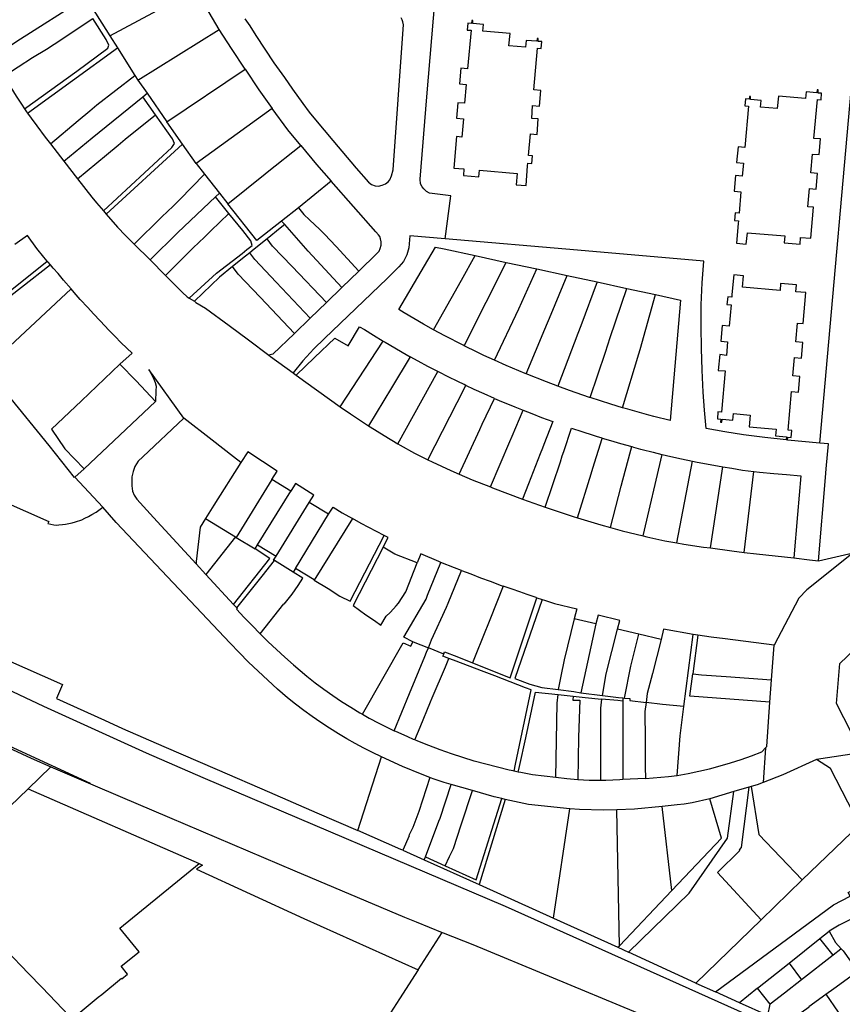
# Model space of a CAD drawing. Header units: metres. Extents: x 196788 to 198134, y 354537 to 355873.
# Tile 9 of 11: x 197589 to 197815, y 355046 to 355317. Entities that reach past the tile are written whole.
import ezdxf

# ---------------------------------------------------------------- set-up
doc = ezdxf.new("R2010")
doc.units = ezdxf.units.M
doc.layers.add('Objectgrens', color=1, linetype='Continuous', lineweight=25)

msp = doc.modelspace()

# ---------------------------------------------------------------- linework, layer by layer
at = {"layer": 'Objectgrens', "flags": 128}
for points in [[(197604.83, 355326.75), (197613.839, 355312.499)], [(197613.839, 355312.499), (197637.443, 355325.244)], [(197643.94, 355314.215), (197637.443, 355325.244)], [(197706.083, 355256.664), (197707.567, 355268.455), (197701.769, 355269.216), (197700.93, 355269.644), (197700.135, 355270.398), (197699.685, 355270.948), (197699.29, 355271.744), (197699.16, 355273.052), (197701.038, 355295.747), (197703.305, 355322.879)], [(197581.479, 355306.592), (197589.292, 355311.668), (197605.999, 355322.388)], [(197584.698, 355301.403), (197592.609, 355306.56), (197596.398, 355308.853), (197598.493, 355310.219), (197609.171, 355317.293)], [(197590.398, 355292.397), (197604.778, 355302.744), (197613.316, 355309.085), (197613.578, 355309.905), (197612.788, 355311.48), (197609.171, 355317.293)], [(197650.99, 355317.204), (197652.291, 355315.231), (197653.957, 355312.588), (197658.955, 355305.1), (197661.838, 355300.982), (197664.022, 355297.831), (197666.916, 355293.869), (197668.649, 355291.516), (197670.413, 355289.342), (197675.134, 355283.699), (197681.6, 355276.121), (197684.958, 355272.223), (197685.827, 355271.617), (197686.827, 355271.264), (197687.709, 355271.165), (197688.725, 355271.375), (197689.657, 355271.771), (197690.388, 355272.355), (197690.802, 355272.906), (197691.241, 355273.942), (197691.701, 355275.659)], [(197691.701, 355275.659), (197694.516, 355314.362), (197694.583, 355315.543), (197694.446, 355316.322), (197694.257, 355316.877), (197693.969, 355317.436)], [(197713.35, 355316.706), (197713.301, 355315.906), (197712.274, 355316.005), (197712.12, 355314.046), (197713.181, 355314.002), (197712.195, 355303.424), (197710.305, 355303.581), (197709.981, 355299.262), (197711.827, 355299.094), (197711.398, 355293.958), (197709.538, 355294.081), (197709.177, 355289.798), (197711.04, 355289.625), (197710.628, 355284.62), (197709.114, 355284.751), (197708.432, 355276.117), (197711.216, 355275.905), (197711.08, 355274.058), (197715.339, 355273.702), (197715.507, 355275.558), (197725.849, 355274.633), (197725.566, 355271.523), (197728.281, 355271.324), (197728.715, 355276.71), (197728.778, 355277.49), (197729.909, 355277.392), (197730.092, 355279.482), (197728.948, 355279.602), (197729.465, 355285.522), (197731.31, 355285.357), (197731.638, 355289.645), (197729.877, 355289.788), (197730.092, 355293.366), (197731.937, 355293.168), (197732.324, 355297.476), (197730.453, 355297.662), (197731.424, 355309.102), (197732.443, 355308.996), (197732.584, 355310.892), (197731.579, 355310.935), (197731.648, 355311.769), (197731.336, 355311.793), (197731.269, 355310.983), (197728.294, 355311.216), (197728.138, 355309.365), (197723.564, 355309.729), (197723.889, 355313.092), (197716.399, 355313.766), (197716.545, 355315.627), (197713.635, 355315.856), (197713.681, 355316.676), (197713.35, 355316.706)], [(197809.061, 355200.455), (197819.464, 355317.05)], [(197613.839, 355312.499), (197615.938, 355309.186)], [(197621.562, 355300.308), (197643.94, 355314.215)], [(197651.034, 355303.272), (197647.244, 355309.02), (197643.94, 355314.215)], [(197591.158, 355291.224), (197615.938, 355309.186)], [(197615.938, 355309.186), (197620.748, 355301.592)], [(197584.698, 355301.403), (197588.103, 355295.908), (197589.587, 355293.724), (197590.398, 355292.397)], [(197597.52, 355282.762), (197605.096, 355289.177), (197608.351, 355291.89), (197610.295, 355293.537), (197620.748, 355301.592)], [(197620.748, 355301.592), (197621.562, 355300.308)], [(197629.489, 355288.832), (197651.034, 355303.272)], [(197651.034, 355303.272), (197654.828, 355297.625), (197658.452, 355292.493)], [(197621.562, 355300.308), (197624.074, 355296.669)], [(197601.192, 355277.972), (197609.006, 355284.422), (197622.889, 355295.707)], [(197622.889, 355295.707), (197624.074, 355296.669)], [(197626.418, 355290.748), (197622.889, 355295.707)], [(197624.074, 355296.669), (197629.489, 355288.832)], [(197809.401, 355294.834), (197809.567, 355296.691), (197808.573, 355296.747), (197808.646, 355297.585), (197808.314, 355297.601), (197808.246, 355296.81), (197805.302, 355297.066), (197805.141, 355295.215), (197797.667, 355295.867), (197797.363, 355292.466), (197792.741, 355292.878), (197792.906, 355294.732), (197789.964, 355294.994), (197790.03, 355295.805), (197789.705, 355295.835), (197789.636, 355295.022), (197788.601, 355295.142), (197788.435, 355293.23), (197789.479, 355293.168), (197788.44, 355281.754), (197786.587, 355281.916), (197786.188, 355277.596), (197788.055, 355277.426), (197787.743, 355273.884), (197785.886, 355274.045), (197785.519, 355269.737), (197787.363, 355269.558), (197786.85, 355263.682), (197785.779, 355263.772), (197785.574, 355261.713), (197786.671, 355261.603), (197786.608, 355260.878), (197786.128, 355255.488), (197788.826, 355255.201), (197789.159, 355258.327), (197799.452, 355257.427), (197799.281, 355255.561), (197803.622, 355255.182), (197803.769, 355257.047), (197806.557, 355256.801), (197807.296, 355265.364), (197805.794, 355265.475), (197806.232, 355270.465), (197808.081, 355270.312), (197808.469, 355274.63), (197806.614, 355274.782), (197807.072, 355279.963), (197808.916, 355279.806), (197809.284, 355284.129), (197807.455, 355284.278), (197808.414, 355294.928), (197809.401, 355294.834)], [(197590.398, 355292.397), (197590.881, 355291.609), (197591.158, 355291.224)], [(197591.158, 355291.224), (197592.172, 355289.814), (197593.742, 355287.707), (197596.081, 355284.655), (197597.52, 355282.762)], [(197604.936, 355273.137), (197612.879, 355279.728), (197616.093, 355282.431), (197618.061, 355284.014), (197626.418, 355290.748)], [(197612.057, 355264.355), (197630.854, 355281.784), (197631.62, 355282.855), (197631.1, 355284.176), (197626.418, 355290.748)], [(197658.452, 355292.493), (197637.564, 355277.404)], [(197666.324, 355282.337), (197662.783, 355286.612), (197658.452, 355292.493)], [(197633.852, 355282.656), (197629.489, 355288.832)], [(197597.52, 355282.762), (197601.192, 355277.972)], [(197612.865, 355263.401), (197633.852, 355282.656)], [(197637.564, 355277.404), (197633.852, 355282.656)], [(197646.323, 355266.273), (197656.508, 355274.494), (197657.092, 355274.949), (197666.324, 355282.337)], [(197666.324, 355282.337), (197670.632, 355277.126), (197674.681, 355272.482)], [(197601.192, 355277.972), (197604.936, 355273.137)], [(197637.564, 355277.404), (197639.908, 355274.422)], [(197620.548, 355255.208), (197628.133, 355262.671), (197631.216, 355265.649), (197633.022, 355267.411), (197639.908, 355274.422)], [(197639.908, 355274.422), (197643.986, 355269.239)], [(197604.936, 355273.137), (197608.875, 355268.097), (197610.17, 355266.584), (197612.057, 355264.355)], [(197674.681, 355272.482), (197665.677, 355265.191)], [(197682.273, 355247.772), (197687.261, 355252.611), (197687.883, 355253.259), (197688.181, 355254.012), (197688.458, 355254.867), (197688.443, 355255.814), (197688.3, 355256.619), (197688.071, 355257.244), (197687.748, 355257.77), (197686.982, 355258.544), (197674.681, 355272.482)], [(197643.986, 355269.239), (197642.86, 355268.179)], [(197643.986, 355269.239), (197646.323, 355266.273)], [(197642.86, 355268.179), (197632.509, 355258.43), (197624.878, 355250.886)], [(197646.58, 355263.619), (197642.86, 355268.179)], [(197661.063, 355261.528), (197654.268, 355256.139), (197646.323, 355266.273)], [(197612.057, 355264.355), (197612.865, 355263.401)], [(197612.865, 355263.401), (197615.903, 355259.856), (197618.174, 355257.56), (197620.548, 355255.208)], [(197629.156, 355246.584), (197636.766, 355254.123), (197639.828, 355257.069), (197641.643, 355258.808), (197646.58, 355263.619)], [(197635.682, 355240.336), (197643.157, 355247.182), (197650.182, 355252.602), (197651.5, 355253.75), (197652.94, 355254.809), (197652.589, 355256.105), (197650.395, 355258.946), (197646.58, 355263.619)], [(197665.677, 355265.191), (197661.063, 355261.528)], [(197665.677, 355265.191), (197667.14, 355263.33), (197668.765, 355261.857), (197671.554, 355259.17), (197672.851, 355257.903), (197676.024, 355254.498), (197682.273, 355247.772)], [(197661.922, 355260.551), (197660.663, 355259.538), (197657.083, 355256.663)], [(197661.063, 355261.528), (197661.922, 355260.551)], [(197677.661, 355243.296), (197668.345, 355253.232), (197661.922, 355260.551)], [(197596.612, 355250.541), (197595.684, 355251.598), (197593.765, 355254.006), (197591.17, 355257.558), (197587.699, 355255.114)], [(197624.878, 355250.886), (197620.548, 355255.208)], [(197657.083, 355256.663), (197653.502, 355253.779), (197652.307, 355252.817)], [(197673.368, 355239.136), (197663.964, 355249.016), (197658.606, 355254.602), (197657.083, 355256.663)], [(197706.083, 355256.664), (197696.324, 355257.509), (197696.044, 355254.188), (197695.522, 355252.238), (197694.61, 355250.445), (197693.309, 355248.903), (197690.07, 355245.731), (197681.5, 355237.512), (197672.839, 355229.187), (197669.961, 355226.385), (197666.885, 355223.104), (197664.216, 355219.784)], [(197799.84, 355201.312), (197793.915, 355202.005), (197788.108, 355202.734), (197782.959, 355203.535), (197777.848, 355204.488), (197777.394, 355209.477), (197777.025, 355214.468), (197776.691, 355220.478), (197776.489, 355226.489), (197776.406, 355232.502), (197776.478, 355238.514), (197776.707, 355244.521), (197777.133, 355250.505), (197742.386, 355253.522), (197706.083, 355256.664)], [(197652.307, 355252.817), (197651.122, 355251.857), (197647.552, 355248.988)], [(197668.94, 355234.854), (197659.534, 355244.744), (197653.729, 355250.964), (197652.307, 355252.817)], [(197702.868, 355231.655), (197700.073, 355233.182), (197694.78, 355236.267), (197693.318, 355237.167), (197700.395, 355249.209), (197703.424, 355254.362), (197705.731, 355253.862), (197714.252, 355252.015)], [(197565.994, 355240.309), (197573, 355231.677), (197596.612, 355250.541)], [(197597.559, 355249.448), (197573.541, 355230.745), (197580.694, 355221.905), (197603.157, 355242.9)], [(197597.559, 355249.448), (197596.904, 355250.205), (197596.612, 355250.541)], [(197603.157, 355242.9), (197601.107, 355245.301), (197599.648, 355247.091), (197598.282, 355248.611), (197597.559, 355249.448)], [(197624.878, 355250.886), (197629.156, 355246.584)], [(197702.868, 355231.655), (197710.525, 355245.317), (197714.252, 355252.015)], [(197711.278, 355227.226), (197717.294, 355239.192), (197722.794, 355250.17)], [(197714.252, 355252.015), (197722.794, 355250.17)], [(197722.794, 355250.17), (197731.212, 355248.354)], [(197604.251, 355191.057), (197604.134, 355190.947), (197597.171, 355199.768), (197585.513, 355214.137), (197578.532, 355222.688), (197557.348, 355248.936)], [(197647.552, 355248.988), (197643.963, 355246.065), (197637.069, 355239.455)], [(197664.573, 355230.638), (197655.152, 355240.558), (197649.095, 355246.946), (197647.552, 355248.988)], [(197682.273, 355247.772), (197677.661, 355243.296)], [(197719.635, 355223.237), (197726.291, 355237.408), (197727.092, 355239.19), (197731.212, 355248.354)], [(197731.212, 355248.354), (197739.559, 355246.567)], [(197800.164, 355201.275), (197800.224, 355202.12), (197801.169, 355202.027), (197801.379, 355203.939), (197800.392, 355203.988), (197801.303, 355214.684), (197803.163, 355214.503), (197803.535, 355218.804), (197801.677, 355218.997), (197802.113, 355224.01), (197803.983, 355223.843), (197804.373, 355228.151), (197802.491, 355228.327), (197802.939, 355233.405), (197804.489, 355233.326), (197805.251, 355241.846), (197802.467, 355242.091), (197802.607, 355243.956), (197798.289, 355244.331), (197798.128, 355242.473), (197787.833, 355243.368), (197788.078, 355246.503), (197785.398, 355246.727), (197784.896, 355241.316), (197784.831, 355240.6), (197783.726, 355240.674), (197783.523, 355238.594), (197784.643, 355238.53), (197784.112, 355232.638), (197782.252, 355232.799), (197781.861, 355228.494), (197783.723, 355228.297), (197783.395, 355224.583), (197781.55, 355224.779), (197781.153, 355220.461), (197783.016, 355220.304), (197782.035, 355208.94), (197781.049, 355209.02), (197780.912, 355207.086), (197781.857, 355207.015), (197781.784, 355206.224), (197782.098, 355206.195), (197782.176, 355207.056), (197785.161, 355206.746), (197785.355, 355208.595), (197789.945, 355208.12), (197789.659, 355204.953), (197797.083, 355204.285), (197796.914, 355202.432), (197799.91, 355202.161), (197799.84, 355201.312)], [(197629.156, 355246.584), (197633.826, 355241.861), (197635.085, 355240.718), (197635.682, 355240.336)], [(197728.336, 355219.474), (197733.491, 355231.772), (197735.208, 355235.958), (197739.559, 355246.567)], [(197747.796, 355244.811), (197743.328, 355232.726), (197742.552, 355230.628), (197737.032, 355216.111)], [(197739.559, 355246.567), (197747.796, 355244.811)], [(197747.796, 355244.811), (197755.955, 355243.025)], [(197616.621, 355222.165), (197619.932, 355225.19), (197616.99, 355228.078), (197615.203, 355229.853), (197613.67, 355231.44), (197611.132, 355234.131), (197609.338, 355235.99), (197607.755, 355237.753), (197605.713, 355239.975), (197604.059, 355241.845), (197603.157, 355242.9)], [(197677.661, 355243.296), (197673.368, 355239.136)], [(197745.897, 355212.971), (197750.111, 355225.509), (197751.441, 355229.496), (197755.955, 355243.025)], [(197754.781, 355210.194), (197759.272, 355224.991), (197759.627, 355226.237), (197763.924, 355241.32)], [(197763.924, 355241.32), (197770.778, 355239.814), (197767.917, 355206.652), (197763.391, 355207.795), (197762.062, 355208.131), (197756.285, 355209.743), (197754.781, 355210.194)], [(197755.955, 355243.025), (197763.924, 355241.32)], [(197635.682, 355240.336), (197637.069, 355239.455)], [(197637.069, 355239.455), (197637.526, 355239.164), (197640.126, 355237.58), (197646.651, 355232.842), (197651.971, 355228.869), (197657.537, 355224.647)], [(197673.368, 355239.136), (197668.94, 355234.854)], [(197445.356, 355236.464), (197450.219, 355230.727), (197463.49, 355217.91), (197472.652, 355209.328), (197479.798, 355202.811), (197496.207, 355189.166), (197515.599, 355174.363), (197522.757, 355169.19), (197530.265, 355164.035), (197539.675, 355157.932), (197550.586, 355151.308), (197561.461, 355145.143), (197570.901, 355140.115), (197583.734, 355133.72), (197595.576, 355128.103), (197623.817, 355115.214), (197639.393, 355108.431), (197722.524, 355073.024), (197802.309, 355037.305), (197807.632, 355034.833), (197812.621, 355032.293), (197831.963, 355021.302)], [(197668.94, 355234.854), (197664.573, 355230.638)], [(197664.573, 355230.638), (197658.624, 355224.895), (197657.537, 355224.647)], [(197665.066, 355219.141), (197670.127, 355223.983), (197675.741, 355229.361), (197679.372, 355227.249), (197682.455, 355232.47), (197683.894, 355231.675), (197686.346, 355230.145), (197689.024, 355228.521)], [(197711.278, 355227.226), (197711.029, 355227.348), (197705.995, 355229.946), (197702.868, 355231.655)], [(197677.178, 355210.438), (197689.024, 355228.521)], [(197689.024, 355228.521), (197689.5, 355228.233), (197692.216, 355226.614), (197694.26, 355225.44), (197696.447, 355224.222)], [(197608.488, 355106.73), (197608.517, 355106.807), (197587.437, 355116.508), (197570.483, 355124.678), (197559.291, 355130.426), (197546.698, 355137.382), (197534.151, 355144.865), (197522.703, 355152.235), (197513.879, 355158.308), (197504.255, 355165.405), (197500.526, 355168.233), (197498.082, 355170.088), (197487.594, 355178.115), (197468.578, 355193.93), (197444.072, 355216.986), (197434.606, 355226.387)], [(197719.635, 355223.237), (197716.702, 355224.565), (197714.85, 355225.473), (197711.278, 355227.226)], [(197657.537, 355224.647), (197658.02, 355224.296), (197664.216, 355219.784)], [(197696.447, 355224.222), (197691.263, 355215.68), (197684.973, 355205.205)], [(197704.06, 355220.106), (197701.29, 355221.557), (197698.629, 355223.003), (197696.447, 355224.222)], [(197728.336, 355219.474), (197728.031, 355219.595), (197722.806, 355221.802), (197719.635, 355223.237)], [(197616.621, 355222.165), (197612.325, 355218.118), (197606.021, 355212.045), (197597.808, 355204.319), (197601.486, 355198.908), (197606.735, 355193.357)], [(197626.432, 355211.877), (197621.115, 355217.539), (197616.621, 355222.165)], [(197634.177, 355207.332), (197624.592, 355220.691), (197625.73, 355218.528), (197626.256, 355217.142), (197626.577, 355216.136), (197626.478, 355214.826), (197626.432, 355211.877)], [(197664.216, 355219.784), (197664.766, 355219.368), (197665.066, 355219.141)], [(197692.992, 355200.277), (197704.06, 355220.106)], [(197711.724, 355216.316), (197711.27, 355216.529), (197709.488, 355217.368), (197706.828, 355218.696), (197704.406, 355219.925), (197704.06, 355220.106)], [(197665.066, 355219.141), (197667.699, 355217.184), (197674.214, 355212.494), (197677.178, 355210.438)], [(197737.032, 355216.111), (197733.924, 355217.267), (197728.336, 355219.474)], [(197701.279, 355195.846), (197709.31, 355211.586), (197711.724, 355216.316)], [(197719.564, 355212.736), (197716.772, 355213.962), (197714.011, 355215.239), (197711.749, 355216.304), (197711.724, 355216.316)], [(197745.897, 355212.971), (197745.775, 355213.01), (197740.234, 355214.92), (197737.032, 355216.111)], [(197606.735, 355193.357), (197626.432, 355211.877)], [(197709.863, 355191.92), (197715.562, 355204.149), (197716.26, 355205.647), (197719.564, 355212.736)], [(197719.564, 355212.736), (197720.865, 355212.165), (197725.194, 355210.397), (197727.523, 355209.491)], [(197754.781, 355210.194), (197751.612, 355211.145), (197745.897, 355212.971)], [(197677.178, 355210.438), (197680.011, 355208.473), (197684.973, 355205.205)], [(197718.468, 355188.394), (197723.817, 355200.858), (197724.474, 355202.389), (197727.523, 355209.491)], [(197727.523, 355209.491), (197729.852, 355208.579), (197732.523, 355207.518), (197735.668, 355206.36), (197733.197, 355200.031), (197732.821, 355199.078), (197732.204, 355197.515), (197728.933, 355189.221), (197727.313, 355185.062)], [(197634.177, 355207.332), (197622.901, 355196.665), (197621.657, 355195.475), (197620.724, 355194.035), (197620.26, 355192.673), (197619.926, 355191.148), (197619.9, 355189.988), (197619.859, 355188.682), (197620.092, 355187.195), (197620.513, 355186.159), (197621.302, 355184.985), (197625.855, 355179.946), (197637.566, 355167.21)], [(197649.87, 355195.12), (197647.813, 355196.665), (197641.986, 355201.294), (197634.177, 355207.332)], [(197684.973, 355205.205), (197685.387, 355204.933), (197689.256, 355202.509), (197692.992, 355200.277)], [(197733.567, 355182.829), (197737.722, 355195.316), (197738.257, 355196.921), (197738.661, 355198.135), (197740.792, 355204.55), (197743.656, 355203.605), (197746.709, 355202.62), (197747.528, 355202.363), (197749.09, 355201.872), (197749.216, 355201.832)], [(197742.412, 355179.917), (197746.15, 355191.957), (197746.656, 355193.589), (197749.174, 355201.698), (197749.216, 355201.832)], [(197749.216, 355201.832), (197751.475, 355201.123), (197754.281, 355200.339), (197757.334, 355199.473)], [(197800.164, 355201.275), (197799.84, 355201.312)], [(197809.061, 355200.455), (197800.164, 355201.275)], [(197658.392, 355190.413), (197659.826, 355192.698), (197651.746, 355198.083), (197649.87, 355195.12)], [(197692.992, 355200.277), (197693.703, 355199.852), (197697.6, 355197.695), (197701.279, 355195.846)], [(197751.463, 355177.255), (197754.471, 355188.641), (197754.91, 355190.304), (197757.077, 355198.504), (197757.334, 355199.473)], [(197757.334, 355199.473), (197757.845, 355199.328), (197759.78, 355198.805), (197760.175, 355198.699), (197763.196, 355197.917), (197765.617, 355197.329), (197765.686, 355197.312)], [(197808.677, 355168.101), (197810.621, 355191.015), (197810.829, 355193.392), (197811.449, 355200.235), (197809.061, 355200.455)], [(197701.279, 355195.846), (197702.432, 355195.267), (197707.606, 355192.878), (197709.863, 355191.92)], [(197760.504, 355174.903), (197765.686, 355197.312)], [(197765.686, 355197.312), (197768.052, 355196.744), (197770.995, 355196.103), (197774.024, 355195.467)], [(197769.712, 355172.994), (197774.024, 355195.467)], [(197774.024, 355195.467), (197775.293, 355195.2), (197779.964, 355194.359), (197782.43, 355193.943)], [(197604.251, 355191.057), (197606.735, 355193.357)], [(197649.87, 355195.12), (197642.429, 355183.405), (197640.136, 355179.702)], [(197778.963, 355171.606), (197782.43, 355193.943)], [(197782.43, 355193.943), (197784.888, 355193.519), (197787.846, 355193.047), (197790.948, 355192.674)], [(197788.272, 355170.391), (197790.948, 355192.674)], [(197790.948, 355192.674), (197792.477, 355192.49), (197796.434, 355192.085), (197799.912, 355191.785), (197803.834, 355191.451), (197802.923, 355180.791), (197801.894, 355168.85)], [(197611.917, 355182.791), (197604.251, 355191.057)], [(197658.392, 355190.413), (197648.554, 355174.515)], [(197663.562, 355187.264), (197658.392, 355190.413)], [(197709.863, 355191.92), (197713.484, 355190.383), (197718.468, 355188.394)], [(197654.473, 355172.481), (197663.562, 355187.264)], [(197668.676, 355184.115), (197669.921, 355186.146), (197664.856, 355189.372), (197663.562, 355187.264)], [(197718.468, 355188.394), (197719.062, 355188.157), (197727.313, 355185.062)], [(197552.322, 355155.295), (197552.641, 355155.694), (197556.546, 355159.176), (197556.192, 355159.517), (197576.438, 355178.04), (197576.769, 355177.688), (197584.243, 355184.55), (197597.064, 355178.89), (197596.768, 355178.365), (197598.476, 355177.959), (197599.054, 355177.894), (197599.826, 355177.949), (197600.819, 355178.049), (197601.621, 355178.118), (197603.486, 355178.511), (197604.438, 355178.789), (197606.101, 355179.338), (197606.984, 355179.776), (197607.948, 355180.28), (197608.892, 355180.829), (197610.031, 355181.441), (197611.917, 355182.791)], [(197727.313, 355185.062), (197733.567, 355182.829)], [(197688.502, 355114.131), (197686.083, 355115.303), (197683.69, 355116.526), (197681.323, 355117.799), (197678.984, 355119.123), (197676.674, 355120.497), (197674.25, 355122.011), (197671.862, 355123.582), (197669.511, 355125.208), (197667.199, 355126.888), (197664.926, 355128.622), (197662.695, 355130.408), (197659.955, 355132.792), (197657.259, 355135.225), (197654.606, 355137.706), (197651.998, 355140.234), (197649.435, 355142.808), (197646.919, 355145.427), (197615.614, 355178.565), (197611.917, 355182.791)], [(197659.535, 355169.325), (197668.676, 355184.115)], [(197673.944, 355180.87), (197668.676, 355184.115)], [(197673.944, 355180.87), (197675.211, 355182.854), (197677.69, 355181.284), (197680.52, 355179.699)], [(197733.567, 355182.829), (197741.229, 355180.274), (197742.412, 355179.917)], [(197640.136, 355179.702), (197638.64, 355177.291), (197637.599, 355167.867), (197637.566, 355167.21)], [(197640.136, 355179.702), (197648.353, 355174.647)], [(197664.856, 355165.997), (197673.944, 355180.87)], [(197680.52, 355179.699), (197670.056, 355162.772)], [(197689.299, 355174.998), (197682.948, 355178.298), (197680.52, 355179.699)], [(197742.412, 355179.917), (197748.803, 355177.989), (197751.463, 355177.255)], [(197751.463, 355177.255), (197754.727, 355176.354), (197760.504, 355174.903)], [(197648.353, 355174.647), (197640.259, 355164.294)], [(197648.353, 355174.647), (197648.554, 355174.515)], [(197648.554, 355174.515), (197653.774, 355171.34)], [(197670.056, 355162.772), (197673.834, 355160.422), (197677.088, 355158.31), (197679.927, 355156.943), (197689.299, 355174.998)], [(197688.962, 355171.801), (197690.325, 355174.478), (197689.299, 355174.998)], [(197760.504, 355174.903), (197761.45, 355174.666), (197766.404, 355173.595), (197769.712, 355172.994)], [(197647.862, 355156.053), (197657.853, 355168.748), (197653.774, 355171.34)], [(197653.774, 355171.34), (197654.473, 355172.481)], [(197654.473, 355172.481), (197659.535, 355169.325)], [(197688.962, 355171.801), (197680.763, 355155.789), (197684.253, 355153.212), (197686.589, 355151.613), (197688.333, 355150.382), (197689.84, 355152.881), (197690.874, 355153.855), (197691.876, 355154.898), (197692.56, 355155.659), (197693.223, 355156.408), (197695.202, 355159.576), (197698.371, 355167.493)], [(197698.371, 355167.493), (197692.179, 355169.894), (197688.962, 355171.801)], [(197769.712, 355172.994), (197771.65, 355172.642), (197777.055, 355171.865), (197778.963, 355171.606)], [(197778.963, 355171.606), (197784.902, 355170.8), (197788.272, 355170.391)], [(197659.072, 355168.121), (197658.868, 355168.245), (197659.535, 355169.325)], [(197704.88, 355167.634), (197704.331, 355167.855), (197699.367, 355169.997), (197698.371, 355167.493)], [(197788.272, 355170.391), (197791.646, 355169.981), (197801.894, 355168.85)], [(197818.21, 355170.289), (197805.458, 355160.078), (197803.309, 355157.838), (197796.482, 355144.888)], [(197801.894, 355168.85), (197806.198, 355168.375), (197808.677, 355168.101)], [(197808.677, 355168.101), (197818.21, 355170.289)], [(197637.566, 355167.21), (197640.259, 355164.294)], [(197648.715, 355155.133), (197655.689, 355163.858), (197659.072, 355168.121)], [(197664.235, 355164.985), (197659.072, 355168.121)], [(197664.856, 355165.997), (197664.235, 355164.985)], [(197670.056, 355162.772), (197669.98, 355162.819), (197664.856, 355165.997)], [(197697.129, 355145.811), (197694.72, 355147.112), (197700.783, 355157.552), (197701.185, 355158.663), (197704.88, 355167.634)], [(197710.549, 355165.404), (197708.594, 355166.139), (197704.88, 355167.634)], [(197640.259, 355164.294), (197647.862, 355156.053)], [(197655.127, 355148.018), (197661.69, 355156.231), (197661.784, 355156.156), (197664.016, 355158.911), (197665.648, 355161.234), (197666.942, 355163.311), (197664.235, 355164.985)], [(197701.425, 355144.087), (197702.321, 355146.335), (197706.405, 355155.311), (197706.843, 355156.407), (197710.549, 355165.404)], [(197710.549, 355165.404), (197713.097, 355164.446), (197715.78, 355163.42), (197718.408, 355162.509), (197721.468, 355161.323), (197722.031, 355161.118)], [(197722.031, 355161.118), (197718.31, 355151.818), (197714.49, 355142.274), (197713.568, 355139.972)], [(197731.27, 355157.913), (197731.067, 355157.981), (197728.618, 355158.815), (197726.604, 355159.539), (197724.445, 355160.242), (197722.031, 355161.118)], [(197713.568, 355139.972), (197723.905, 355135.925), (197731.27, 355157.913)], [(197732.743, 355157.424), (197725.168, 355135.664), (197729.286, 355134.096), (197732.589, 355133.204), (197737.154, 355132.657)], [(197731.27, 355157.913), (197732.743, 355157.424)], [(197732.743, 355157.424), (197733.365, 355157.217), (197733.638, 355157.126), (197736.138, 355156.341), (197742.263, 355154.845), (197741.546, 355152.105)], [(197552.322, 355155.295), (197558.483, 355152.742), (197600.823, 355134.086), (197599.146, 355130.207), (197612.338, 355124.19), (197617.339, 355121.969), (197628.723, 355117.021), (197643.335, 355110.663), (197657.746, 355104.439), (197670.736, 355098.762), (197682.036, 355093.848)], [(197647.862, 355156.053), (197648.715, 355155.133)], [(197648.715, 355155.133), (197648.867, 355154.968), (197648.648, 355154.783), (197650.77, 355152.492), (197652.93, 355150.237), (197655.127, 355148.018)], [(197741.546, 355152.105), (197738.791, 355140.788), (197737.835, 355136.38), (197737.154, 355132.657)], [(197747.504, 355150.712), (197741.546, 355152.105)], [(197753.409, 355149.305), (197754.037, 355151.637), (197748.133, 355153.101), (197747.504, 355150.712)], [(197747.504, 355150.712), (197743.339, 355131.791)], [(197749.312, 355131.008), (197750.307, 355136.965), (197753.409, 355149.305)], [(197759.306, 355147.912), (197753.409, 355149.305)], [(197774.198, 355147.841), (197766.043, 355149.232), (197765.41, 355146.402)], [(197655.127, 355148.018), (197657.376, 355145.817), (197659.662, 355143.654), (197661.983, 355141.529), (197664.338, 355139.442), (197666.157, 355137.877), (197668.01, 355136.351), (197670.335, 355134.525), (197672.704, 355132.756), (197675.117, 355131.047), (197677.57, 355129.397), (197680.064, 355127.808), (197682.596, 355126.282), (197683.334, 355125.861)], [(197755.347, 355130.283), (197757.114, 355139.044), (197759.306, 355147.912)], [(197765.41, 355146.402), (197759.306, 355147.912)], [(197771.684, 355128.009), (197774.198, 355147.841)], [(197775.483, 355147.644), (197774.127, 355136.945)], [(197775.483, 355147.644), (197774.198, 355147.841)], [(197796.482, 355144.888), (197783.064, 355146.581), (197779.185, 355147.098), (197775.483, 355147.644)], [(197683.334, 355125.861), (197694.481, 355145.526), (197696.638, 355144.565), (197697.129, 355145.811)], [(197692.058, 355121.295), (197696.276, 355131.545), (197700.461, 355141.761), (197700.937, 355142.909), (197701.425, 355144.087)], [(197697.129, 355145.811), (197697.201, 355145.772), (197701.425, 355144.087)], [(197705.644, 355142.402), (197701.425, 355144.087)], [(197765.41, 355146.402), (197763.061, 355137.116), (197761.576, 355131.593), (197761.28, 355129.11)], [(197795.785, 355135.303), (197796.482, 355144.888)], [(197697.707, 355118.802), (197699.144, 355122.286), (197702.018, 355129.256), (197702.462, 355130.349), (197706.094, 355138.94), (197707.068, 355141.244)], [(197707.068, 355141.244), (197705.43, 355141.865), (197705.644, 355142.402)], [(197705.644, 355142.402), (197705.903, 355143.054), (197709.231, 355141.716), (197713.568, 355139.972)], [(197724.993, 355110.216), (197725.389, 355112.095), (197729.708, 355132.562), (197728.171, 355133.154), (197719.682, 355136.389), (197716.798, 355137.551), (197708.308, 355140.773), (197707.068, 355141.244)], [(197820.367, 355116.354), (197820.348, 355116.392), (197819.984, 355117.107), (197819.68, 355117.001), (197813.667, 355128.862), (197814.591, 355139.842), (197818.556, 355143.63), (197820.321, 355143.43), (197823.707, 355143.155), (197827.096, 355142.933), (197830.489, 355142.763), (197833.884, 355142.645), (197837.28, 355142.58)], [(197795.343, 355129.216), (197773.349, 355130.808), (197774.127, 355136.945)], [(197774.127, 355136.945), (197776.536, 355136.684), (197783.336, 355136.206), (197795.785, 355135.303)], [(197795.343, 355129.216), (197795.785, 355135.303)], [(197726.129, 355109.975), (197726.464, 355111.511), (197728.182, 355119.391), (197730.922, 355131.982), (197737.069, 355131.303)], [(197736.504, 355108.439), (197736.808, 355128.886), (197737.069, 355131.303)], [(197737.069, 355131.303), (197741.245, 355130.837)], [(197737.154, 355132.657), (197741.446, 355132.141), (197743.339, 355131.791)], [(197741.245, 355130.837), (197741.121, 355129.695), (197743.051, 355129.699), (197742.695, 355119.604), (197742.477, 355107.862)], [(197741.245, 355130.837), (197744.498, 355130.492), (197748.996, 355130.046)], [(197743.339, 355131.791), (197749.312, 355131.008)], [(197749.312, 355131.008), (197753.735, 355130.472), (197754.876, 355130.338)], [(197754.876, 355130.338), (197755.347, 355130.283)], [(197754.876, 355130.338), (197754.876, 355129.507), (197754.876, 355129.463)], [(197755.347, 355130.283), (197756.864, 355130.178), (197756.801, 355129.648), (197761.28, 355129.11)], [(197748.996, 355130.046), (197748.75, 355127.558), (197748.8, 355120.07), (197748.797, 355118.89), (197748.757, 355111.411), (197748.737, 355107.639)], [(197754.876, 355129.463), (197753.494, 355129.6), (197748.996, 355130.046)], [(197754.876, 355129.463), (197754.882, 355118.83), (197754.885, 355111.397), (197754.887, 355107.885)], [(197761.28, 355129.11), (197760.984, 355126.628), (197761.03, 355118.816), (197761.073, 355111.383), (197761.091, 355108.216)], [(197771.684, 355128.009), (197765.758, 355128.573), (197761.28, 355129.11)], [(197769.871, 355109), (197770.66, 355119.9), (197771.684, 355128.009)], [(197794.101, 355116.61), (197794.455, 355116.997), (197795.343, 355129.216)], [(197569.101, 355125.009), (197580.612, 355119.094), (197592.208, 355113.812), (197597.598, 355111.439)], [(197683.334, 355125.861), (197685.164, 355124.818), (197687.768, 355123.417), (197690.406, 355122.082), (197692.058, 355121.295)], [(197697.707, 355118.802), (197697.362, 355118.946), (197695.776, 355119.607), (197693.076, 355120.811), (197692.058, 355121.295)], [(197724.993, 355110.216), (197724.772, 355110.263), (197723.602, 355110.512), (197720.395, 355111.266), (197717.204, 355112.09), (197714.032, 355112.983), (197710.881, 355113.945), (197707.75, 355114.975), (197704.644, 355116.073), (197701.561, 355117.238), (197698.505, 355118.47), (197697.707, 355118.802)], [(197682.036, 355093.848), (197688.502, 355114.131)], [(197701.806, 355108.477), (197699.711, 355109.261), (197694.311, 355111.461), (197688.502, 355114.131)], [(197769.871, 355109), (197772.84, 355109.544), (197775.794, 355110.166), (197778.73, 355110.865), (197781.647, 355111.641), (197784.543, 355112.492), (197787.416, 355113.419), (197790.263, 355114.422), (197793.083, 355115.498), (197794.101, 355116.61)], [(197794.101, 355116.61), (197793.497, 355107.064)], [(197820.867, 355115.375), (197808.119, 355113.43)], [(197591.377, 355105.349), (197597.598, 355111.439)], [(197597.598, 355111.439), (197604.011, 355108.621), (197608.488, 355106.73)], [(197808.119, 355113.43), (197798.915, 355109.239), (197793.497, 355107.064)], [(197819.94, 355095.436), (197812.026, 355110.895), (197808.119, 355113.43)], [(197726.129, 355109.975), (197724.993, 355110.216)], [(197736.504, 355108.439), (197730.063, 355109.213), (197726.826, 355109.827), (197726.204, 355109.959), (197726.129, 355109.975)], [(197761.091, 355108.216), (197767.472, 355108.705), (197769.869, 355108.977), (197769.871, 355109)], [(197608.488, 355106.73), (197617.331, 355102.989), (197664.696, 355082.827), (197694.889, 355070.003), (197698.053, 355068.728), (197705.241, 355065.854)], [(197701.806, 355108.477), (197698.84, 355099.101), (197697.195, 355094.726), (197696.058, 355092.468), (197696.182, 355092.374), (197694.396, 355088.46)], [(197700.63, 355086.64), (197704.309, 355096.41), (197704.638, 355097.233), (197707.656, 355106.557)], [(197707.656, 355106.557), (197705.749, 355107.109), (197702.743, 355108.133), (197701.806, 355108.477)], [(197713.513, 355104.855), (197707.656, 355106.557)], [(197742.477, 355107.862), (197739.541, 355108.131), (197736.504, 355108.439)], [(197748.737, 355107.639), (197745.597, 355107.624), (197742.477, 355107.862)], [(197754.887, 355107.885), (197754.064, 355107.841), (197750.19, 355107.646), (197748.928, 355107.64), (197748.737, 355107.639)], [(197761.091, 355108.216), (197761.037, 355108.212), (197754.887, 355107.885)], [(197790.186, 355106.014), (197789.532, 355105.816)], [(197793.497, 355107.064), (197791.855, 355106.448), (197790.186, 355106.014)], [(197790.186, 355106.014), (197792.273, 355092.788), (197804.192, 355080.289)], [(197566.085, 355081.021), (197591.377, 355105.349)], [(197591.377, 355105.349), (197638.434, 355084.813)], [(197706.068, 355084.193), (197707.212, 355086.714), (197708.304, 355088.917), (197710.457, 355095.405), (197713.513, 355104.855)], [(197721.612, 355102.647), (197719.489, 355103.125), (197713.513, 355104.855)], [(197756.426, 355060.42), (197773.158, 355076.632), (197783.671, 355091.751), (197785.416, 355104.572)], [(197785.416, 355104.572), (197778.852, 355102.596)], [(197789.532, 355105.816), (197787.465, 355089.17), (197786.85, 355088.567), (197787.041, 355088.394), (197780.909, 355082.349), (197792.914, 355069.329)], [(197789.532, 355105.816), (197785.416, 355104.572)], [(197706.068, 355084.193), (197714.587, 355080.356), (197721.612, 355102.647)], [(197722.515, 355102.442), (197715.348, 355079.033)], [(197722.515, 355102.442), (197721.612, 355102.647)], [(197740.357, 355099.84), (197728.975, 355101.026), (197722.515, 355102.442)], [(197765.751, 355100.464), (197758.099, 355099.777), (197753.235, 355099.587)], [(197778.852, 355102.596), (197774.004, 355101.487), (197771.737, 355101.126), (197769.826, 355100.967), (197765.751, 355100.464)], [(197768.346, 355077.368), (197765.751, 355100.464)], [(197768.346, 355077.368), (197781.987, 355091.773), (197778.852, 355102.596)], [(197735.862, 355069.76), (197740.357, 355099.84)], [(197753.235, 355099.587), (197749.459, 355099.522), (197743.006, 355099.617), (197740.357, 355099.84)], [(197753.985, 355062.177), (197753.235, 355099.587)], [(197804.192, 355080.289), (197819.94, 355095.436)], [(197694.396, 355088.46), (197693.89, 355088.688), (197682.036, 355093.848)], [(197694.396, 355088.46), (197700.312, 355085.796)], [(197603.459, 355042.12), (197610.655, 355048.012), (197611.632, 355048.812), (197617.057, 355053.224), (197617.164, 355053.093), (197618.725, 355054.363), (197616.959, 355056.534), (197621.858, 355060.519), (197616.566, 355067.026), (197638.434, 355084.813)], [(197638.434, 355084.813), (197639.351, 355084.377), (197637.662, 355083.213), (197667.166, 355069.711), (197698.611, 355055.533)], [(197700.312, 355085.796), (197700.63, 355086.64)], [(197700.312, 355085.796), (197715.348, 355079.033)], [(197700.63, 355086.64), (197706.068, 355084.193)], [(197603.459, 355042.12), (197602.499, 355043.123), (197599.061, 355046.701), (197595.152, 355050.77), (197591.507, 355054.563), (197585.331, 355060.991), (197581.04, 355065.458), (197574.271, 355072.503), (197569.459, 355077.511), (197567.628, 355079.416), (197566.085, 355081.021)], [(197715.348, 355079.033), (197735.862, 355069.76)], [(197780.37, 355049.466), (197812.838, 355073.443), (197817.436, 355075.849), (197816.898, 355076.836), (197819.875, 355078.406), (197821.274, 355077.723), (197827.275, 355080.816)], [(197804.192, 355080.289), (197792.914, 355069.329)], [(197753.985, 355062.177), (197768.346, 355077.368)], [(197829.872, 355075.613), (197821.247, 355071.283), (197819.853, 355070.564), (197814.395, 355067.812), (197811.608, 355066.219)], [(197735.862, 355069.76), (197753.541, 355061.749)], [(197792.914, 355069.329), (197774.966, 355051.895)], [(197698.611, 355055.533), (197705.241, 355065.854)], [(197705.241, 355065.854), (197705.471, 355065.762), (197713.619, 355062.539), (197757.87, 355044.147), (197762.728, 355042.205)], [(197809.072, 355064.193), (197811.608, 355066.219)], [(197811.608, 355066.219), (197813.418, 355063.073), (197814.953, 355061.32)], [(197814.953, 355061.32), (197815.451, 355060.737), (197817.515, 355057.937), (197822.379, 355060.457), (197822.389, 355060.418), (197825.309, 355061.928), (197825.339, 355061.823), (197831.736, 355065.144), (197833.001, 355066.046), (197834.275, 355066.96)], [(197800.595, 355057.42), (197809.072, 355064.193)], [(197812.691, 355059.559), (197809.072, 355064.193)], [(197753.541, 355061.749), (197753.985, 355062.177)], [(197753.541, 355061.749), (197756.426, 355060.42)], [(197774.966, 355051.895), (197756.426, 355060.42)], [(197814.953, 355061.32), (197814.833, 355061.235), (197812.691, 355059.559)], [(197791.955, 355050.518), (197800.595, 355057.42)], [(197800.595, 355057.42), (197804.065, 355052.811)], [(197812.691, 355059.559), (197804.065, 355052.811)], [(197698.611, 355055.533), (197693.508, 355047.59), (197689.379, 355041.201), (197669.438, 355010.17), (197669.274, 355009.915), (197667.69, 355007.41), (197664.833, 355004.272), (197663.206, 355002.682), (197663.021, 355002.531)], [(197774.966, 355051.895), (197780.37, 355049.466)], [(197804.065, 355052.811), (197799.364, 355049.146), (197795.425, 355046.075)], [(197810.691, 355048.84), (197812.924, 355050.429), (197817.63, 355053.818), (197817.679, 355053.662)], [(197786.94, 355046.512), (197780.37, 355049.466)], [(197791.955, 355050.518), (197786.94, 355046.512)], [(197795.425, 355046.075), (197791.955, 355050.518)], [(197794.764, 355042.992), (197786.94, 355046.512)], [(197803.944, 355043.776), (197806.095, 355045.369), (197806.007, 355045.508), (197810.691, 355048.84)], [(197810.691, 355048.84), (197814.132, 355043.917)], [(197794.764, 355042.992), (197795.425, 355046.075)]]:
    msp.add_lwpolyline(points, dxfattribs=at)

doc.saveas('drawing.dxf')
